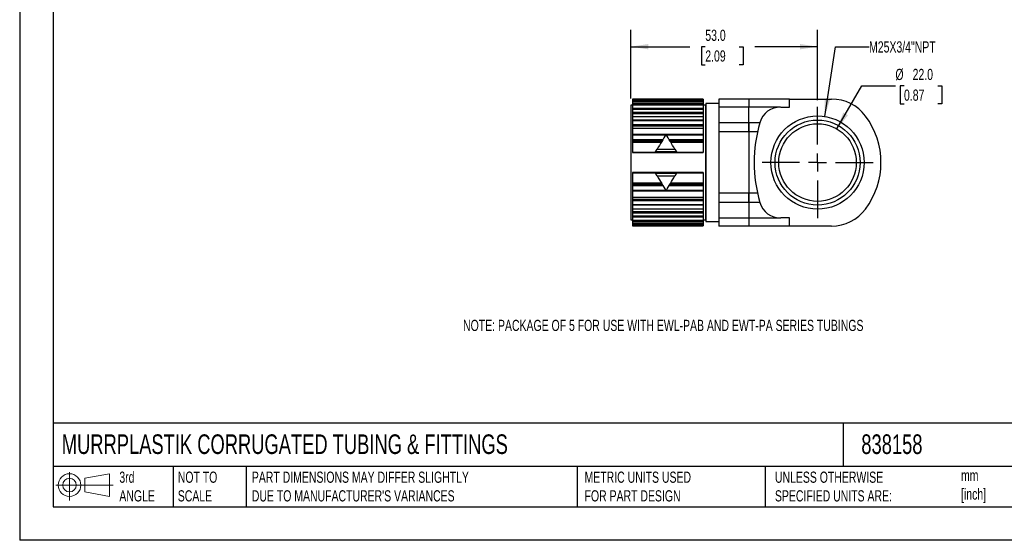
# Model space of a CAD drawing. Header units: millimetres. Extents: x 0 to 419, y 0 to 324.
# Tile 1 of 3: x 0 to 279, y 0 to 148. Entities that reach past the tile are written whole.
import ezdxf

# ---------------------------------------------------------------- set-up
doc = ezdxf.new("R2010")
doc.units = ezdxf.units.MM
doc.header["$LTSCALE"] = 1.5
doc.linetypes.add('CENTERX2', pattern=[20.32, 12.7, -2.54, 2.54, -2.54])
doc.layers.add('CENTER', color=40, linetype='CENTERX2')
doc.layers.add('DIMENSIONS', color=140, linetype='Continuous', lineweight=25)
doc.layers.add('TEXT', color=140, linetype='Continuous', lineweight=25)
doc.styles.add('SLDTEXTSTYLE0', font='TXT', dxfattribs={"width": 0.7})
doc.dimstyles.new('SLDDIMSTYLE1', dxfattribs={"dimtxt": 3.237012, "dimasz": 4.953, "dimexe": 0, "dimexo": 0.0625, "dimgap": 0.809253, "dimtad": 0, "dimtih": 1, "dimtoh": 1, "dimdec": 1, "dimrnd": 1e-09, "dimzin": 4, "dimdsep": 46, "dimtxsty": 'SLDTEXTSTYLE0', "dimsah": 1, "dimcen": 0.09, "dimadec": 0, "dimazin": 1, "dimtfac": 1, "dimtdec": 1, "dimtofl": 0, "dimtmove": 0, "dimatfit": 3, "dimfxl": 0, "dimfrac": 2, "dimtolj": 1, "dimtzin": 12, "dimarcsym": 0})
doc.dimstyles.new('SLDDIMSTYLE4', dxfattribs={"dimtxt": 3.237012, "dimasz": 4.953, "dimexe": 0, "dimexo": 0.0625, "dimgap": 0.809253, "dimtad": 0, "dimtih": 1, "dimtoh": 1, "dimdec": 1, "dimrnd": 1e-09, "dimzin": 4, "dimdsep": 46, "dimtxsty": 'SLDTEXTSTYLE0', "dimsah": 1, "dimcen": 0, "dimadec": 0, "dimazin": 1, "dimtfac": 1, "dimtdec": 1, "dimtofl": 0, "dimtmove": 0, "dimatfit": 3, "dimfxl": 0, "dimfrac": 2, "dimtolj": 1, "dimtzin": 12, "dimarcsym": 0})
doc.dimstyles.new('SLDDIMSTYLE5', dxfattribs={"dimtxt": 3.237012, "dimasz": 4.953, "dimexe": 0, "dimexo": 0.0625, "dimgap": 0.809253, "dimtad": 0, "dimtih": 1, "dimtoh": 1, "dimdec": 1, "dimrnd": 1e-09, "dimzin": 12, "dimdsep": 46, "dimtxsty": 'SLDTEXTSTYLE0', "dimsah": 1, "dimcen": 0, "dimadec": 0, "dimazin": 3, "dimtfac": 1, "dimtdec": 1, "dimtofl": 0, "dimtmove": 0, "dimatfit": 3, "dimfxl": 0, "dimfrac": 2, "dimtolj": 1, "dimtzin": 12, "dimarcsym": 0})

# ---------------------------------------------------------------- blocks, each defined once
blk = doc.blocks.new('Block11')
at = {"color": 7, "linetype": 'Continuous', "lineweight": 18}
for p, q in [((3.88, 7.97), (3.88, 0)), ((8.22, 6.25), (15.26, 7.55)), ((8.22, 2.39), (8.22, 6.25)), ((15.26, 7.55), (15.26, 1.1)), ((0, 4.32), (16.31, 4.32)), ((8.22, 2.39), (15.26, 1.1))]:
    blk.add_line(p, q, dxfattribs=at)
for radius in [3.23, 1.93]:
    blk.add_circle((3.88, 4.32), radius, dxfattribs=at)
blk = doc.blocks.new('Block12')
at = {"color": 7, "linetype": 'Continuous'}
blk.add_blockref('Block11', (0, 0), dxfattribs=at)
blk = doc.blocks.new('_D_8')
at = {"layer": 'DIMENSIONS'}
for p, q in [((231.89, 116.67), (238.95, 128.9)), ((238.95, 128.9), (248.48, 128.9)), ((250.92, 128.9), (249.83, 128.9)), ((249.83, 128.9), (249.83, 123.75)), ((260.54, 128.9), (261.63, 128.9)), ((261.63, 128.9), (261.63, 123.75)), ((249.83, 123.75), (250.92, 123.75)), ((261.63, 123.75), (260.54, 123.75))]:
    blk.add_line(p, q, dxfattribs=at)
blk.add_solid([(231.89, 116.67), (235.03, 120.58), (233.71, 121.34)], dxfattribs=at)
at = {"layer": 'DIMENSIONS', "char_height": 3.175, "attachment_point": 1, "style": 'SLDTEXTSTYLE0'}
for s, insert in [('%%c', (248.48, 133.72)), ('22.0', (253.36, 133.72)), ('0.87', (250.92, 127.85))]:
    blk.add_mtext(s, dxfattribs=dict(at, insert=insert))
blk = doc.blocks.new('_D_9')
at = {"layer": 'DIMENSIONS'}
for p, q in [((228.42, 120.21), (231.49, 140)), ((231.49, 140), (241.01, 140))]:
    blk.add_line(p, q, dxfattribs=at)
blk.add_solid([(228.42, 120.21), (229.93, 124.99), (228.42, 125.22)], dxfattribs=at)
at = {"layer": 'DIMENSIONS', "insert": (241.01, 141.52), "char_height": 3.175, "attachment_point": 1, "style": 'SLDTEXTSTYLE0'}
blk.add_mtext('M25X3/4"NPT', dxfattribs=at)
blk = doc.blocks.new('_D_10')
at = {"layer": 'DIMENSIONS'}
for p, q in [((173.39, 125.3), (173.39, 144.77)), ((226.39, 124.81), (226.39, 144.77)), ((173.39, 140), (190.15, 140)), ((194.54, 140), (193.45, 140)), ((193.45, 140), (193.45, 134.86)), ((204.16, 140), (205.25, 140)), ((205.25, 140), (205.25, 134.86)), ((226.39, 140), (208.55, 140)), ((193.45, 134.86), (194.54, 134.86)), ((205.25, 134.86), (204.16, 134.86))]:
    blk.add_line(p, q, dxfattribs=at)
for points in [[(173.39, 140), (178.34, 139.24), (178.34, 140.76)], [(226.39, 140), (221.44, 140.76), (221.44, 139.24)]]:
    blk.add_solid(points, dxfattribs=at)
at = {"layer": 'DIMENSIONS', "char_height": 3.175, "attachment_point": 1, "style": 'SLDTEXTSTYLE0'}
for s, insert in [('53.0', (194.54, 144.82)), ('2.09', (194.54, 138.95))]:
    blk.add_mtext(s, dxfattribs=dict(at, insert=insert))
blk = doc.blocks.new('SW_CENTERMARKSYMBOL_1')
at = {"layer": 'CENTER', "color": 0}
for p, q in [((0, 5.08), (0, 15.7605)), ((-5.08, 0), (-15.7605, 0)), ((0, 0), (-2.54, 0)), ((0, 0), (0, 2.54)), ((0, 0), (0, -2.54)), ((0, 0), (2.54, 0)), ((5.08, 0), (15.7605, 0)), ((0, -5.08), (0, -15.7605))]:
    blk.add_line(p, q, dxfattribs=at)

msp = doc.modelspace()

# ---------------------------------------------------------------- linework, layer by layer
at = {"color": 7, "linetype": 'Continuous'}
for p in [(0, 323.85), (419.1, 0)]:
    msp.add_line(p, (0, 0), dxfattribs=at)
for p, q in [((173.89, 123.39), (173.39, 123.39)), ((173.39, 123.39), (173.39, 90.89)), ((193.89, 125.14), (173.89, 125.14)), ((173.89, 125.14), (193.89, 125.14)), ((173.89, 125.14), (173.89, 125.04)), ((173.89, 125.14), (173.89, 125.14)), ((173.89, 125.04), (193.89, 125.04)), ((173.89, 125.04), (173.89, 124.72)), ((173.89, 124.72), (193.89, 124.72)), ((173.89, 124.72), (173.89, 124.34)), ((193.89, 124.34), (173.89, 124.34)), ((173.89, 124.34), (173.89, 124.33)), ((173.89, 124.33), (193.89, 124.33)), ((173.89, 124.33), (173.89, 123.85)), ((173.89, 123.85), (193.89, 123.85)), ((173.89, 123.85), (173.89, 123.47)), ((173.89, 123.47), (193.89, 123.47)), ((173.89, 123.47), (173.89, 122.56)), ((193.89, 125.14), (193.89, 125.04)), ((193.89, 125.14), (193.89, 125.14)), ((193.89, 125.04), (193.89, 124.72)), ((193.89, 124.72), (193.89, 124.34)), ((193.89, 124.34), (193.89, 124.33)), ((193.89, 124.33), (193.89, 123.85)), ((193.89, 123.85), (193.89, 123.47)), ((193.89, 123.47), (193.89, 122.56)), ((194.59, 123.39), (193.89, 123.39)), ((194.72, 123.89), (194.59, 123.39)), ((194.59, 123.39), (194.59, 90.89)), ((198.39, 123.89), (194.72, 123.89)), ((194.72, 123.89), (194.72, 90.39)), ((198.39, 125.14), (198.39, 122.85)), ((206.89, 125.14), (198.39, 125.14)), ((218.39, 125.14), (206.89, 125.14)), ((206.89, 125.14), (206.89, 122.85)), ((218.39, 122.85), (218.39, 125.14)), ((218.39, 125.14), (230.39, 125.14)), ((173.89, 122.56), (193.89, 122.56)), ((173.89, 122.56), (173.89, 122.3)), ((193.89, 122.3), (173.89, 122.3)), ((173.89, 122.3), (173.89, 122.25)), ((173.89, 122.25), (193.89, 122.25)), ((173.89, 122.25), (173.89, 121.43)), ((173.89, 121.43), (193.89, 121.43)), ((173.89, 121.43), (173.89, 121.02)), ((173.89, 121.02), (193.89, 121.02)), ((173.89, 121.02), (173.89, 120.23)), ((173.89, 120.23), (193.89, 120.23)), ((173.89, 120.23), (173.89, 119.15)), ((193.89, 122.56), (193.89, 122.3)), ((193.89, 122.3), (193.89, 122.25)), ((193.89, 122.25), (193.89, 121.43)), ((193.89, 121.43), (193.89, 121.02)), ((193.89, 121.02), (193.89, 120.23)), ((193.89, 120.23), (193.89, 119.15)), ((206.89, 122.85), (198.39, 122.85)), ((198.39, 122.85), (198.39, 118.45)), ((215.81, 122.85), (206.92, 122.85)), ((215.95, 122.85), (218.39, 122.85)), ((193.89, 119.15), (173.89, 119.15)), ((173.89, 119.15), (173.89, 119.05)), ((173.89, 119.05), (193.89, 119.05)), ((173.89, 119.05), (173.89, 117.94)), ((173.89, 117.94), (193.89, 117.94)), ((173.89, 117.94), (173.89, 117.53)), ((173.89, 117.53), (193.89, 117.53)), ((173.89, 117.53), (173.89, 116.92)), ((193.89, 119.15), (193.89, 119.05)), ((193.89, 119.05), (193.89, 117.94)), ((193.89, 117.94), (193.89, 117.53)), ((193.89, 117.53), (193.89, 116.92)), ((206.89, 118.45), (198.39, 118.45)), ((198.39, 118.45), (198.39, 115.85)), ((210.02, 118.45), (206.89, 118.45)), ((206.89, 118.45), (206.89, 115.85)), ((173.89, 116.92), (193.89, 116.92)), ((173.89, 116.92), (173.89, 115.13)), ((183.39, 115.13), (173.89, 115.13)), ((173.89, 115.13), (173.89, 114.96)), ((173.89, 114.96), (183.29, 114.96)), ((173.89, 114.96), (173.89, 113.66)), ((193.89, 115.13), (183.41, 115.13)), ((183.51, 114.96), (193.89, 114.96)), ((193.89, 116.92), (193.89, 115.13)), ((193.89, 115.13), (193.89, 114.96)), ((193.89, 114.96), (193.89, 113.66)), ((206.89, 115.85), (198.39, 115.85)), ((198.39, 115.85), (198.39, 98.43)), ((209.35, 115.85), (206.89, 115.85)), ((206.89, 115.85), (206.89, 98.43)), ((173.89, 113.66), (173.89, 113.27)), ((173.89, 113.66), (182.51, 113.66)), ((173.89, 113.27), (182.28, 113.27)), ((173.89, 113.27), (173.89, 112.89)), ((173.89, 112.89), (182.05, 112.89)), ((173.89, 112.89), (173.89, 110.05)), ((184.29, 113.66), (193.89, 113.66)), ((184.52, 113.27), (193.89, 113.27)), ((184.75, 112.89), (193.89, 112.89)), ((193.89, 113.66), (193.89, 113.27)), ((193.89, 113.27), (193.89, 112.89)), ((193.89, 112.89), (193.89, 110.05)), ((173.89, 110.05), (193.89, 110.05)), ((173.89, 110.05), (173.89, 109.97)), ((173.89, 109.97), (193.89, 109.97)), ((180.4, 110.14), (180.88, 110.94)), ((186.4, 110.14), (180.4, 110.14)), ((180.88, 110.94), (185.92, 110.94)), ((185.92, 110.94), (186.4, 110.14)), ((193.89, 110.05), (193.89, 109.97)), ((193.89, 104.32), (173.89, 104.32)), ((173.89, 104.32), (173.89, 104.24)), ((173.89, 104.24), (193.89, 104.24)), ((173.89, 104.24), (173.89, 101.4)), ((180.4, 104.14), (186.4, 104.14)), ((180.88, 103.34), (180.4, 104.14)), ((186.4, 104.14), (185.92, 103.34)), ((193.89, 104.32), (193.89, 104.24)), ((193.89, 104.24), (193.89, 101.4)), ((173.89, 101.4), (182.05, 101.4)), ((173.89, 101.4), (173.89, 101.01)), ((173.89, 101.01), (173.89, 100.63)), ((173.89, 101.01), (182.28, 101.01)), ((173.89, 100.63), (182.51, 100.63)), ((173.89, 100.63), (173.89, 99.33)), ((180.88, 103.34), (185.92, 103.34)), ((184.29, 100.63), (193.89, 100.63)), ((184.52, 101.01), (193.89, 101.01)), ((184.75, 101.4), (193.89, 101.4)), ((193.89, 101.4), (193.89, 101.01)), ((193.89, 101.01), (193.89, 100.63)), ((193.89, 100.63), (193.89, 99.33)), ((173.89, 99.33), (183.29, 99.33)), ((173.89, 99.33), (173.89, 99.16)), ((173.89, 99.16), (183.39, 99.16)), ((173.89, 99.16), (173.89, 97.37)), ((183.41, 99.16), (193.89, 99.16)), ((183.51, 99.33), (193.89, 99.33)), ((193.89, 99.33), (193.89, 99.16)), ((193.89, 99.16), (193.89, 97.37)), ((206.89, 98.43), (198.39, 98.43)), ((198.39, 98.43), (198.39, 95.83)), ((209.35, 98.43), (206.89, 98.43)), ((206.89, 98.43), (206.89, 95.83)), ((173.89, 97.37), (193.89, 97.37)), ((173.89, 97.37), (173.89, 96.76)), ((173.89, 96.76), (193.89, 96.76)), ((173.89, 96.76), (173.89, 96.35)), ((173.89, 96.35), (193.89, 96.35)), ((173.89, 96.35), (173.89, 95.24)), ((173.89, 95.24), (193.89, 95.24)), ((173.89, 95.24), (173.89, 95.14)), ((173.89, 95.14), (193.89, 95.14)), ((173.89, 95.14), (173.89, 94.06)), ((193.89, 97.37), (193.89, 96.76)), ((193.89, 96.76), (193.89, 96.35)), ((193.89, 96.35), (193.89, 95.24)), ((193.89, 95.24), (193.89, 95.14)), ((193.89, 95.14), (193.89, 94.06)), ((206.89, 95.83), (198.39, 95.83)), ((198.39, 95.83), (198.39, 91.43)), ((210.02, 95.83), (206.89, 95.83)), ((206.89, 95.83), (206.89, 91.43)), ((173.89, 94.06), (193.89, 94.06)), ((173.89, 94.06), (173.89, 93.27)), ((173.89, 93.27), (193.89, 93.27)), ((173.89, 93.27), (173.89, 92.86)), ((173.89, 92.86), (193.89, 92.86)), ((173.89, 92.86), (173.89, 92.04)), ((193.89, 94.06), (193.89, 93.27)), ((193.89, 93.27), (193.89, 92.86)), ((193.89, 92.86), (193.89, 92.04)), ((173.39, 90.89), (173.89, 90.89)), ((173.89, 92.04), (193.89, 92.04)), ((173.89, 92.04), (173.89, 91.99)), ((173.89, 91.99), (193.89, 91.99)), ((173.89, 91.99), (173.89, 91.72)), ((173.89, 91.72), (193.89, 91.72)), ((173.89, 91.72), (173.89, 90.81)), ((173.89, 90.81), (193.89, 90.81)), ((173.89, 90.81), (173.89, 90.43)), ((173.89, 90.43), (193.89, 90.43)), ((173.89, 90.43), (173.89, 89.96)), ((173.89, 89.96), (193.89, 89.96)), ((173.89, 89.96), (173.89, 89.94)), ((173.89, 89.94), (193.89, 89.94)), ((173.89, 89.94), (173.89, 89.57)), ((173.89, 89.57), (193.89, 89.57)), ((173.89, 89.57), (173.89, 89.25)), ((193.89, 92.04), (193.89, 91.99)), ((193.89, 91.99), (193.89, 91.72)), ((193.89, 91.72), (193.89, 90.81)), ((193.89, 90.89), (194.59, 90.89)), ((193.89, 90.81), (193.89, 90.43)), ((193.89, 90.43), (193.89, 89.96)), ((193.89, 89.96), (193.89, 89.94)), ((193.89, 89.94), (193.89, 89.57)), ((193.89, 89.57), (193.89, 89.25)), ((194.59, 90.89), (194.72, 90.39)), ((194.72, 90.39), (198.39, 90.39)), ((198.39, 91.43), (206.89, 91.43)), ((198.39, 91.43), (198.39, 89.14)), ((206.89, 91.43), (206.89, 89.14)), ((206.92, 91.43), (215.81, 91.43)), ((218.39, 91.44), (215.95, 91.44)), ((218.39, 89.14), (218.39, 91.44)), ((173.89, 89.25), (193.89, 89.25)), ((173.89, 89.25), (173.89, 89.15)), ((173.89, 89.15), (193.89, 89.15)), ((173.89, 89.15), (193.89, 89.15)), ((173.89, 89.15), (173.89, 89.15)), ((193.89, 89.25), (193.89, 89.15)), ((193.89, 89.15), (193.89, 89.15)), ((206.89, 89.14), (198.39, 89.14)), ((218.39, 89.14), (206.89, 89.14)), ((230.39, 89.14), (218.39, 89.14))]:
    msp.add_line(p, q)
for radius in [13.22, 12.06, 11]:
    msp.add_circle((226.39, 107.14), radius)
for centre, radius, start, end in [((230.39, 113.14), 12, 36.8699, 90), ((215.81, 116.85), 6, 88.6152, 164.527), ((222.39, 107.14), 22, 323.1301, 36.8699), ((248.39, 107.14), 40, 163.5746, 196.4254), ((215.81, 97.43), 6, 195.473, 271.3848), ((230.39, 101.14), 12, 270, 323.1301)]:
    msp.add_arc(centre, radius, start, end)
msp.add_open_spline([(206.89, 118.45), (206.89, 118.53), (206.89, 118.69), (206.89, 118.92), (206.89, 119.14), (206.89, 119.37), (206.89, 119.59), (206.89, 119.8), (206.89, 120.01), (206.89, 120.42), (206.89, 120.99), (206.89, 121.65), (206.89, 122.17), (206.89, 122.49), (206.89, 122.68), (206.89, 122.78), (206.89, 122.84), (206.89, 122.85), (206.89, 122.85)], degree=3, knots=[0, 0, 0, 0, 0.031321, 0.062545, 0.093726, 0.124915, 0.156165, 0.187528, 0.219056, 0.250799, 0.376053, 0.50045, 0.624634, 0.750267, 0.813402, 0.875794, 0.937854, 1, 1, 1, 1])
for points in [[(206.89, 115.85), (206.89, 116.73), (206.89, 117.6), (206.89, 118.45)], [(183.4, 115.14), (182.6, 113.81), (181.75, 112.39), (180.88, 110.94)], [(185.92, 110.94), (185.05, 112.39), (184.2, 113.81), (183.4, 115.14)], [(180.88, 103.34), (181.75, 101.9), (182.6, 100.47), (183.4, 99.14)], [(183.4, 99.14), (184.2, 100.47), (185.05, 101.9), (185.92, 103.34)], [(206.89, 95.83), (206.89, 96.69), (206.89, 97.56), (206.89, 98.43)]]:
    msp.add_open_spline(points, degree=3)
at = {"layer": 'TEXT'}
for p, q in [((9.52, 314.32), (9.52, 9.52)), ((409.57, 33.19), (9.52, 33.19)), ((233.64, 33.19), (233.64, 20.95)), ((409.57, 20.95), (9.52, 20.95)), ((43.57, 20.95), (43.57, 9.52)), ((64.26, 20.95), (64.26, 9.52)), ((158.23, 20.95), (158.23, 9.52)), ((211.5, 20.95), (211.5, 9.52)), ((9.52, 9.52), (409.57, 9.52))]:
    msp.add_line(p, q, dxfattribs=at)

# ---------------------------------------------------------------- block references
at = {"layer": 'CENTER'}
msp.add_blockref('SW_CENTERMARKSYMBOL_1', (226.39, 107.14), dxfattribs=at)
at = {"layer": 'TEXT'}
msp.add_blockref('Block12', (10.26, 11.33), dxfattribs=at)

# ---------------------------------------------------------------- texts
at = {"layer": 'DIMENSIONS', "insert": (125.81, 62.54), "char_height": 3.175, "attachment_point": 1, "style": 'SLDTEXTSTYLE0'}
msp.add_mtext('NOTE: PACKAGE OF 5 FOR USE WITH EWL-PAB AND EWT-PA SERIES TUBINGS', dxfattribs=at)
at = {"layer": 'TEXT', "attachment_point": 1, "style": 'SLDTEXTSTYLE0'}
for s, insert, char_height in [('MURRPLASTIK CORRUGATED TUBING & FITTINGS', (11.95, 30.04), 5.5562), ('838158', (238.81, 30.04), 5.556), ('3rd^JANGLE', (28.28, 19.49), 3.175), ('NOT TO^JSCALE', (44.86, 19.49), 3.175), ("PART DIMENSIONS MAY DIFFER SLIGHTLY ^JDUE TO MANUFACTURER'S VARIANCES", (65.87, 19.49), 3.175), ('METRIC UNITS USED ^JFOR PART DESIGN', (160.28, 19.49), 3.175), ('UNLESS OTHERWISE ^JSPECIFIED UNITS ARE:', (214.3, 19.49), 3.175), ('mm^J[inch]', (267.1, 19.99), 3.175)]:
    msp.add_mtext(s, dxfattribs=dict(at, insert=insert, char_height=char_height))

# ---------------------------------------------------------------- dimensions: what is measured, and where the dimension line sits
at = {"layer": 'DIMENSIONS'}
dim = msp.add_linear_dim(base=(226.39, 140), p1=(173.39, 123.39), p2=(226.39, 122.9), dimstyle='SLDDIMSTYLE1', dxfattribs=at)
dim.commit()
dim.dimension.update_dxf_attribs({"geometry": '_D_10', "text_midpoint": (199.35, 140), "dimtype": 160})
dim = msp.add_diameter_dim_2p(p1=(224.36, 94.08), p2=(228.42, 120.21), text='M25X3/4"NPT', dimstyle='SLDDIMSTYLE5', override={"dimpost": '<>'}, dxfattribs=at)
dim.commit()
dim.dimension.update_dxf_attribs({"geometry": '_D_9', "text_midpoint": (255.73, 140), "dimtype": 163})
dim = msp.add_diameter_dim_2p(p1=(220.89, 97.62), p2=(231.89, 116.67), dimstyle='SLDDIMSTYLE4', dxfattribs=at)
dim.commit()
dim.dimension.update_dxf_attribs({"geometry": '_D_8', "text_midpoint": (255.73, 128.9), "dimtype": 163})

doc.saveas('drawing.dxf')
